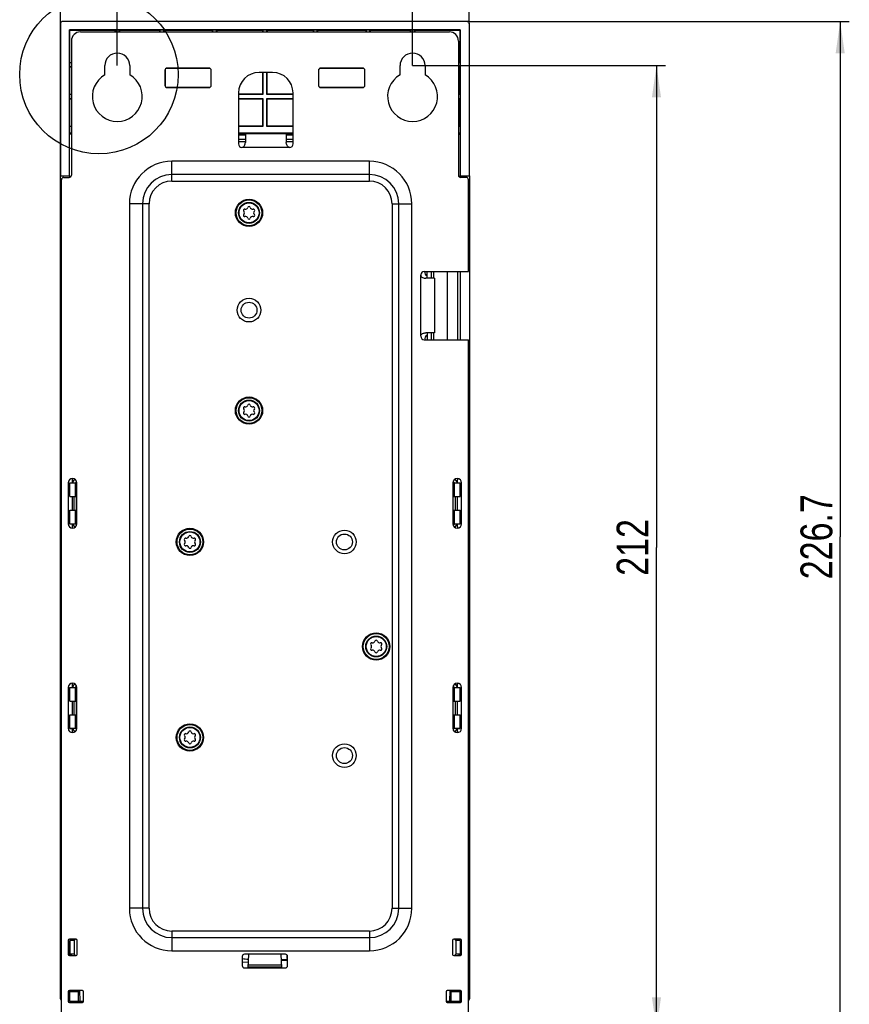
# Model space of a CAD drawing. Header units: millimetres. Extents: x 0 to 841, y 0 to 594.
# Tile 61 of 127: x 508 to 599, y 262 to 370. Entities that reach past the tile are written whole.
import ezdxf

# ---------------------------------------------------------------- set-up
doc = ezdxf.new("R2010")
doc.units = ezdxf.units.MM
doc.header["$LTSCALE"] = 46.255
doc.layers.get('0').update_dxf_attribs({"linetype": 'CONTINUOUS'})
for name, color, linetype in [('CHAMFERS', 7, 'CONTINUOUS'), ('CURVES', 7, 'CONTINUOUS'), ('DATUM_AXIS', 7, 'CONTINUOUS'), ('DRAFTS', 7, 'CONTINUOUS'), ('ROUNDS', 7, 'CONTINUOUS')]:
    doc.layers.add(name, color=color, linetype=linetype)
doc.styles.get("Standard").update_dxf_attribs({"font": 'txt', "width": 0.8})
doc.dimstyles.new('DIMSTYLE_3', dxfattribs={"dimtxt": 3.5, "dimasz": 3.5, "dimexe": 0.18, "dimexo": 0.0625, "dimgap": 0.09, "dimtad": 1, "dimlfac": 2, "dimdsep": 46, "dimtxsty": 'STANDARD', "dimblk": '_FILLED', "dimblk1": '_FILLED', "dimblk2": '_FILLED', "dimcen": 0.09, "dimclrt": 5, "dimadec": 0, "dimazin": 0, "dimtfac": 1, "dimtofl": 0, "dimtmove": 0, "dimatfit": 3, "dimldrblk": '_FILLED', "dimfxl": 1, "dimtolj": 1, "dimarcsym": 0})

# ---------------------------------------------------------------- blocks, each defined once
blk = doc.blocks.new('_FILLED')
at = {"color": 0, "linetype": 'BYBLOCK'}
blk.add_solid([(0, 0), (-1, 0.143), (-1, -0.143)], dxfattribs=at)
blk = doc.blocks.new('*D4')
at = {"color": 2, "linetype": 'CONTINUOUS'}
for p, q in [((518.61, 365.07), (518.61, 381.73)), ((551.11, 365.07), (551.11, 381.73)), ((518.61, 380.73), (534.86, 380.73)), ((551.11, 380.73), (534.86, 380.73))]:
    blk.add_line(p, q, dxfattribs=at)
at = {"color": 2, "linetype": 'CONTINUOUS', "xscale": 3.5, "yscale": 3.5, "zscale": 3.5, "rotation": 180}
blk.add_blockref('_FILLED', (518.61, 380.73), dxfattribs=at)
at = {"color": 2, "linetype": 'CONTINUOUS', "xscale": 3.5, "yscale": 3.5, "zscale": 3.5}
blk.add_blockref('_FILLED', (551.11, 380.73), dxfattribs=at)
at = {"color": 5, "linetype": 'CONTINUOUS', "insert": (534.86, 385.1), "char_height": 3.5, "width": 5.6, "attachment_point": 2, "line_spacing_factor": 0.9}
blk.add_mtext('65', dxfattribs=at)
blk = doc.blocks.new('*D5')
at = {"color": 2, "linetype": 'CONTINUOUS'}
for p, q in [((512.36, 352.92), (512.36, 393.6)), ((557.36, 369.67), (557.36, 393.6)), ((512.36, 392.6), (534.86, 392.6)), ((557.36, 392.6), (534.86, 392.6))]:
    blk.add_line(p, q, dxfattribs=at)
at = {"color": 2, "linetype": 'CONTINUOUS', "xscale": 3.5, "yscale": 3.5, "zscale": 3.5, "rotation": 180}
blk.add_blockref('_FILLED', (512.36, 392.6), dxfattribs=at)
at = {"color": 2, "linetype": 'CONTINUOUS', "xscale": 3.5, "yscale": 3.5, "zscale": 3.5}
blk.add_blockref('_FILLED', (557.36, 392.6), dxfattribs=at)
at = {"color": 5, "linetype": 'CONTINUOUS', "insert": (534.86, 396.97), "char_height": 3.5, "width": 5.6, "attachment_point": 2, "line_spacing_factor": 0.9}
blk.add_mtext('90', dxfattribs=at)
blk = doc.blocks.new('*D6')
at = {"color": 2, "linetype": 'CONTINUOUS'}
for p, q in [((551.11, 365.07), (578.96, 365.07)), ((577.96, 365.07), (577.96, 312.07)), ((577.96, 259.07), (577.96, 312.07)), ((551.11, 259.07), (578.96, 259.07))]:
    blk.add_line(p, q, dxfattribs=at)
at = {"color": 2, "linetype": 'CONTINUOUS', "xscale": 3.5, "yscale": 3.5, "zscale": 3.5}
for p, rotation in [((577.96, 365.07), 90), ((577.96, 259.07), 270)]:
    blk.add_blockref('_FILLED', p, dxfattribs=dict(at, rotation=rotation))
at = {"color": 5, "linetype": 'CONTINUOUS', "insert": (573.58, 312.07), "char_height": 3.5, "width": 8.4, "attachment_point": 2, "rotation": 90, "line_spacing_factor": 0.9}
blk.add_mtext('212', dxfattribs=at)
blk = doc.blocks.new('*D7')
at = {"color": 2, "linetype": 'CONTINUOUS'}
for p, q in [((557.11, 369.92), (599.18, 369.92)), ((598.18, 369.92), (598.18, 313.25)), ((598.18, 256.57), (598.18, 313.25)), ((556.26, 256.57), (599.18, 256.57))]:
    blk.add_line(p, q, dxfattribs=at)
at = {"color": 2, "linetype": 'CONTINUOUS', "xscale": 3.5, "yscale": 3.5, "zscale": 3.5}
for p, rotation in [((598.18, 369.92), 90), ((598.18, 256.57), 270)]:
    blk.add_blockref('_FILLED', p, dxfattribs=dict(at, rotation=rotation))
at = {"color": 5, "linetype": 'CONTINUOUS', "insert": (593.81, 313.25), "char_height": 3.5, "width": 14, "attachment_point": 2, "rotation": 90, "line_spacing_factor": 0.9}
blk.add_mtext('226.7', dxfattribs=at)

msp = doc.modelspace()

# ---------------------------------------------------------------- linework, layer by layer
at = {"color": 7, "linetype": 'CONTINUOUS'}
for p, q in [((517.2387, 364.0557), (517.2387, 365.0741)), ((519.9887, 365.0741), (519.9887, 364.0557)), ((549.7387, 364.0557), (549.7387, 365.0741)), ((552.4887, 365.0741), (552.4887, 364.0557)), ((535.7137, 364.3241), (534.2137, 364.3241)), ((531.9637, 362.0741), (531.9637, 356.4491)), ((537.9637, 356.4491), (537.9637, 362.0741)), ((532.7137, 357.5741), (532.7137, 356.6295)), ((537.2137, 357.5741), (532.7137, 357.5741)), ((535.7387, 357.6351), (535.7387, 357.5741)), ((537.2137, 357.5741), (537.2137, 356.6295)), ((532.7137, 356.6741), (531.9637, 356.6741)), ((537.9637, 356.6741), (537.2137, 356.6741)), ((557.2637, 342.4241), (557.2637, 352.5241)), ((552.3887, 342.4241), (557.2637, 342.4241)), ((552.7137, 341.6741), (552.7137, 342.4241)), ((553.4637, 341.6741), (553.4637, 342.4241)), ((553.5137, 341.6741), (552.5691, 341.6741)), ((553.5137, 341.6741), (553.5137, 335.6741)), ((552.3887, 334.9241), (557.2637, 334.9241)), ((553.5137, 335.6741), (552.5691, 335.6741)), ((552.7137, 335.6741), (552.7137, 334.9241)), ((553.4637, 334.9241), (553.4637, 335.6741)), ((557.2637, 257.5741), (557.2637, 334.9241)), ((513.9767, 319.5419), (513.8702, 319.478)), ((555.7506, 319.5419), (555.8572, 319.478)), ((513.2137, 319.1741), (513.2137, 314.6741)), ((513.6702, 319.178), (513.8702, 319.478)), ((514.0137, 319.1741), (514.1388, 319.2992)), ((514.1637, 314.6741), (514.1637, 319.1741)), ((555.5637, 319.1741), (555.5637, 314.6741)), ((555.8572, 319.478), (556.0571, 319.178)), ((556.5137, 314.6741), (556.5137, 319.1741)), ((513.6702, 314.6702), (513.8702, 314.3702)), ((513.9767, 314.3063), (513.8702, 314.3702)), ((514.0137, 314.6741), (514.1388, 314.549)), ((555.7506, 314.3063), (555.8572, 314.3702)), ((555.8572, 314.3702), (556.0571, 314.6702)), ((513.6702, 296.678), (513.8702, 296.978)), ((513.9767, 297.0419), (513.8702, 296.978)), ((555.7506, 297.0419), (555.8572, 296.978)), ((555.8572, 296.978), (556.0571, 296.678)), ((513.2137, 296.6741), (513.2137, 292.1741)), ((514.1637, 292.1741), (514.1637, 296.6741)), ((555.5637, 296.6741), (555.5637, 292.1741)), ((556.5137, 292.1741), (556.5137, 296.6741)), ((513.6702, 293.6741), (513.6702, 295.1741)), ((513.8702, 293.6741), (513.8702, 295.1741)), ((514.1186, 293.6741), (514.1186, 295.1741)), ((555.8572, 293.6741), (555.8572, 295.1741)), ((556.0571, 293.6741), (556.0571, 295.1741)), ((513.6702, 292.1702), (513.8702, 291.8702)), ((513.9767, 291.8063), (513.8702, 291.8702)), ((514.0137, 292.1741), (514.1388, 292.049)), ((555.7506, 291.8063), (555.8572, 291.8702)), ((555.8572, 291.8702), (556.0571, 292.1702)), ((513.7676, 268.9741), (513.6702, 268.828)), ((513.8637, 268.8241), (514.0137, 268.9741)), ((513.8637, 268.8241), (513.8637, 267.3241)), ((555.8637, 268.8241), (555.7137, 268.9741)), ((555.8637, 268.8241), (555.8637, 267.3241)), ((556.0571, 268.828), (555.9598, 268.9741)), ((513.8637, 267.3241), (514.0137, 267.1741)), ((532.3637, 266.4475), (533.0369, 266.479)), ((536.6763, 266.7491), (537.3194, 266.7491)), ((536.6816, 266.6496), (537.3637, 266.6815)), ((555.8637, 267.3241), (555.7137, 267.1741))]:
    msp.add_line(p, q, dxfattribs=at)
at = {"color": 9, "linetype": 'CONTINUOUS'}
for p, q in [((537.5887, 356.0741), (532.3387, 356.0741)), ((524.6137, 352.3741), (524.6137, 354.5426)), ((546.3637, 354.5426), (524.6137, 354.5426)), ((546.3637, 352.3741), (546.3637, 354.5426)), ((546.3637, 353.0969), (524.6137, 353.0969)), ((524.6137, 352.3741), (546.3637, 352.3741)), ((519.9452, 349.8741), (519.9452, 272.3741)), ((522.1137, 349.8741), (519.9452, 349.8741)), ((521.3909, 349.8741), (521.3909, 272.3741)), ((522.1137, 272.3741), (522.1137, 349.8741)), ((548.8637, 349.8741), (548.8637, 272.3741)), ((548.8637, 349.8741), (551.0322, 349.8741)), ((549.5865, 272.3741), (549.5865, 349.8741)), ((551.0322, 272.3741), (551.0322, 349.8741)), ((553.2137, 341.6741), (553.2137, 342.4241)), ((554.9637, 334.9241), (554.9637, 342.4241)), ((552.0137, 335.2991), (552.0137, 342.0491)), ((553.2137, 334.9241), (553.2137, 335.6741)), ((522.1137, 272.3741), (519.9452, 272.3741)), ((548.8637, 272.3741), (551.0322, 272.3741)), ((546.3637, 269.8741), (524.6137, 269.8741)), ((524.6137, 269.8741), (524.6137, 267.7056)), ((546.3637, 269.8741), (546.3637, 267.7056)), ((524.6137, 269.1513), (546.3637, 269.1513)), ((524.6137, 267.7056), (546.3637, 267.7056))]:
    msp.add_line(p, q, dxfattribs=at)
at = {"color": 2, "linetype": 'CONTINUOUS'}
msp.add_circle((516.5978, 364.088), 8.7241, dxfattribs=at)
at = {"color": 7, "linetype": 'CONTINUOUS'}
for centre, radius in [((533.1137, 348.8741), 1.1), ((533.1137, 338.1741), 0.875), ((533.1137, 327.1241), 1.1), ((526.6137, 312.6741), 1.1), ((543.6137, 312.6741), 0.875), ((547.1137, 301.1741), 1.1), ((526.6137, 291.1741), 1.1), ((543.6137, 289.1741), 0.875)]:
    msp.add_circle(centre, radius, dxfattribs=at)
for centre, radius, start, end in [((518.6137, 365.0741), 1.375, 0, 180), ((551.1137, 365.0741), 1.375, 0, 180), ((518.6137, 361.6741), 2.75, 120, 60), ((534.2137, 362.0741), 2.25, 90, 180), ((535.7137, 362.0741), 2.25, 0, 90), ((551.1137, 361.6741), 2.75, 120, 60), ((532.3387, 356.4491), 0.375, 180, 270), ((537.5887, 356.4491), 0.375, 270, 360), ((532.6287, 349.1541), 0.14, 76.229969, 223.770031), ((532.3364, 348.8741), 0.2648, 316.229969, 43.770031), ((532.7251, 349.5472), 0.2648, 256.229969, 343.770031), ((533.1137, 349.4341), 0.14, 16.229969, 163.770031), ((533.5023, 349.5472), 0.2648, 196.229969, 283.770031), ((533.5987, 349.1541), 0.14, 316.229969, 103.770031), ((533.891, 348.8741), 0.2648, 136.229969, 223.770031), ((532.6287, 348.5941), 0.14, 136.229969, 283.770031), ((532.7251, 348.201), 0.2648, 16.229969, 103.770031), ((533.1137, 348.3141), 0.14, 196.229969, 343.770031), ((533.5023, 348.201), 0.2648, 76.229969, 163.770031), ((533.5987, 348.5941), 0.14, 256.229969, 43.770031), ((552.3887, 342.0491), 0.375, 90, 180), ((552.3887, 335.2991), 0.375, 180, 270), ((532.6287, 327.4041), 0.14, 76.229969, 223.770031), ((532.3364, 327.1241), 0.2648, 316.229969, 43.770031), ((532.7251, 327.7972), 0.2648, 256.229969, 343.770031), ((533.1137, 327.6841), 0.14, 16.229969, 163.770031), ((533.5023, 327.7972), 0.2648, 196.229969, 283.770031), ((533.5987, 327.4041), 0.14, 316.229969, 103.770031), ((533.891, 327.1241), 0.2648, 136.229969, 223.770031), ((532.6287, 326.8441), 0.14, 136.229969, 283.770031), ((532.7251, 326.451), 0.2648, 16.229969, 103.770031), ((533.1137, 326.5641), 0.14, 196.229969, 343.770031), ((533.5023, 326.451), 0.2648, 76.229969, 163.770031), ((533.5987, 326.8441), 0.14, 256.229969, 43.770031), ((513.6887, 319.1741), 0.475, 0, 180), ((556.0387, 319.1741), 0.475, 0, 180), ((513.6887, 314.6741), 0.475, 180, 360), ((556.0387, 314.6741), 0.475, 180, 360), ((526.1287, 312.9541), 0.14, 76.229969, 223.770031), ((526.2251, 313.3472), 0.2648, 256.229969, 343.770031), ((526.6137, 313.2341), 0.14, 16.229969, 163.770031), ((527.0023, 313.3472), 0.2648, 196.229969, 283.770031), ((527.0987, 312.9541), 0.14, 316.229969, 103.770031), ((526.1287, 312.3941), 0.14, 136.229969, 283.770031), ((525.8364, 312.6741), 0.2648, 316.229969, 43.770031), ((526.2251, 312.001), 0.2648, 16.229969, 103.770031), ((526.6137, 312.1141), 0.14, 196.229969, 343.770031), ((527.0023, 312.001), 0.2648, 76.229969, 163.770031), ((527.0987, 312.3941), 0.14, 256.229969, 43.770031), ((527.391, 312.6741), 0.2648, 136.229969, 223.770031), ((546.6287, 301.4541), 0.14, 76.229969, 223.770031), ((546.3364, 301.1741), 0.2648, 316.229969, 43.770031), ((546.7251, 301.8472), 0.2648, 256.229969, 343.770031), ((547.1137, 301.7341), 0.14, 16.229969, 163.770031), ((547.5023, 301.8472), 0.2648, 196.229969, 283.770031), ((547.5987, 301.4541), 0.14, 316.229969, 103.770031), ((547.891, 301.1741), 0.2648, 136.229969, 223.770031), ((546.6287, 300.8941), 0.14, 136.229969, 283.770031), ((546.7251, 300.501), 0.2648, 16.229969, 103.770031), ((547.1137, 300.6141), 0.14, 196.229969, 343.770031), ((547.5023, 300.501), 0.2648, 76.229969, 163.770031), ((547.5987, 300.8941), 0.14, 256.229969, 43.770031), ((513.6887, 296.6741), 0.475, 0, 180), ((556.0387, 296.6741), 0.475, 0, 180), ((513.6887, 292.1741), 0.475, 180, 360), ((526.1287, 291.4541), 0.14, 76.229969, 223.770031), ((525.8364, 291.1741), 0.2648, 316.229969, 43.770031), ((526.2251, 291.8472), 0.2648, 256.229969, 343.770031), ((526.6137, 291.7341), 0.14, 16.229969, 163.770031), ((527.0023, 291.8472), 0.2648, 196.229969, 283.770031), ((527.0987, 291.4541), 0.14, 316.229969, 103.770031), ((527.391, 291.1741), 0.2648, 136.229969, 223.770031), ((556.0387, 292.1741), 0.475, 180, 360), ((526.1287, 290.8941), 0.14, 136.229969, 283.770031), ((526.2251, 290.501), 0.2648, 16.229969, 103.770031), ((526.6137, 290.6141), 0.14, 196.229969, 343.770031), ((527.0023, 290.501), 0.2648, 76.229969, 163.770031), ((527.0987, 290.8941), 0.14, 256.229969, 43.770031)]:
    msp.add_arc(centre, radius, start, end, dxfattribs=at)
at = {"color": 9, "linetype": 'CONTINUOUS'}
for centre, radius, start, end in [((524.6137, 349.8741), 4.6685, 90, 180), ((546.3637, 349.8741), 4.6685, 0, 90), ((524.6137, 349.8741), 3.2228, 90, 180), ((546.3637, 349.8741), 3.2228, 0, 90), ((524.6137, 349.8741), 2.5, 90, 180), ((546.3637, 349.8741), 2.5, 0, 90), ((524.6137, 272.3741), 4.6685, 180, 270), ((524.6137, 272.3741), 3.2228, 180, 270), ((524.6137, 272.3741), 2.5, 180, 270), ((546.3637, 272.3741), 4.6685, 270, 360), ((546.3637, 272.3741), 3.2228, 270, 360), ((546.3637, 272.3741), 2.5, 270, 360)]:
    msp.add_arc(centre, radius, start, end, dxfattribs=at)
at = {"color": 7, "linetype": 'CONTINUOUS'}
for points, knots in [([(532.3387, 356.0741), (532.4002, 356.0741), (532.5236, 356.127), (532.6368, 356.2773), (532.6996, 356.4499), (532.7137, 356.5704), (532.7137, 356.6295)], [0, 0, 0, 0, 0.25258018, 0.50652302, 0.75729147, 1, 1, 1, 1]), ([(537.5887, 356.0741), (537.5272, 356.0741), (537.4038, 356.127), (537.2906, 356.2773), (537.2278, 356.4499), (537.2137, 356.5704), (537.2137, 356.6295)], [0, 0, 0, 0, 0.25258018, 0.50652302, 0.75729147, 1, 1, 1, 1]), ([(552.0137, 342.0491), (552.0137, 341.9876), (552.0666, 341.8642), (552.2169, 341.751), (552.3895, 341.6882), (552.51, 341.6741), (552.5691, 341.6741)], [0, 0, 0, 0, 0.25258047, 0.50652325, 0.7572916, 1, 1, 1, 1]), ([(552.0137, 335.2991), (552.0137, 335.3606), (552.0666, 335.484), (552.2169, 335.5972), (552.3895, 335.66), (552.51, 335.6741), (552.5691, 335.6741)], [0, 0, 0, 0, 0.25258047, 0.50652325, 0.7572916, 1, 1, 1, 1])]:
    msp.add_open_spline(points, degree=3, knots=knots, dxfattribs=at)
msp.add_open_spline([(533.0514, 266.7568), (532.8217, 266.7643), (532.5917, 266.7773), (532.3633, 266.8037)], degree=3, dxfattribs=at)
at = {"color": 9, "linetype": 'CONTINUOUS'}
for points, knots in [([(537.2942, 267.2479), (537.2935, 267.2344), (537.2907, 267.1765), (537.2896, 267.1186), (537.2896, 267.0741)], [0, 0, 0, 0, 0.23254926, 1, 1, 1, 1]), ([(537.2896, 267.0741), (537.2896, 267.0488), (537.2908, 266.961), (537.2941, 266.8729), (537.3019, 266.8108)], [0, 0, 0, 0, 0.28748692, 1, 1, 1, 1]), ([(537.3019, 266.8108), (537.3039, 266.7954), (537.3075, 266.7792), (537.3133, 266.7491), (537.3194, 266.7491)], [0, 0, 0, 0, 0.71835026, 1, 1, 1, 1])]:
    msp.add_open_spline(points, degree=3, knots=knots, dxfattribs=at)
at = {"layer": 'CHAMFERS', "color": 7, "linetype": 'CONTINUOUS'}
for p, q in [((533.9887, 357.5741), (533.9887, 357.6351)), ((513.6697, 319.5241), (513.642, 319.6398)), ((513.6702, 319.5241), (513.6904, 319.6488)), ((513.6702, 319.178), (513.6702, 319.5241)), ((513.8702, 319.613), (513.8702, 319.478)), ((555.8572, 319.478), (555.8572, 319.613)), ((556.037, 319.6488), (556.0571, 319.5241)), ((556.0571, 319.178), (556.0571, 319.5221)), ((556.0854, 319.6398), (556.0576, 319.5241)), ((513.642, 314.2084), (513.6697, 314.3241)), ((513.6702, 314.3241), (513.6702, 314.6702)), ((513.6904, 314.1994), (513.6702, 314.3241)), ((513.8702, 314.3702), (513.8702, 314.2352)), ((555.8572, 314.2352), (555.8572, 314.3702)), ((556.0571, 314.3241), (556.037, 314.1994)), ((556.0571, 314.3261), (556.0571, 314.6702)), ((556.0576, 314.3241), (556.0854, 314.2084)), ((513.6697, 297.0241), (513.642, 297.1398)), ((513.6702, 297.0241), (513.6904, 297.1488)), ((513.6702, 296.678), (513.6702, 297.0241)), ((513.8702, 297.113), (513.8702, 296.978)), ((555.8572, 296.978), (555.8572, 297.113)), ((556.037, 297.1488), (556.0571, 297.0241)), ((556.0571, 296.678), (556.0571, 297.0221)), ((556.0854, 297.1398), (556.0576, 297.0241)), ((513.642, 291.7084), (513.6697, 291.8241)), ((513.6702, 291.8241), (513.6702, 292.1702)), ((513.6904, 291.6994), (513.6702, 291.8241)), ((513.8702, 291.8702), (513.8702, 291.7352)), ((555.8572, 291.7352), (555.8572, 291.8702)), ((556.0571, 291.8241), (556.037, 291.6994)), ((556.0571, 291.8261), (556.0571, 292.1702)), ((556.0576, 291.8241), (556.0854, 291.7084)), ((513.6702, 268.9741), (513.6702, 268.828)), ((556.0571, 268.9741), (556.0571, 268.828))]:
    msp.add_line(p, q, dxfattribs=at)
at = {"layer": 'CURVES', "color": 40, "linetype": 'CONTINUOUS'}
for p, q in [((532.7137, 356.9554), (531.9637, 356.9554)), ((537.9637, 356.9554), (537.2137, 356.9554))]:
    msp.add_line(p, q, dxfattribs=at)
at = {"layer": 'DATUM_AXIS', "color": 7, "linetype": 'CONTINUOUS'}
for centre in [(533.1137, 338.1741), (543.6137, 312.6741), (543.6137, 289.1741)]:
    msp.add_circle(centre, 1.3, dxfattribs=at)
at = {"layer": 'DRAFTS', "color": 7, "linetype": 'CONTINUOUS'}
for p, q in [((513.3637, 352.9503), (513.3637, 369.0027)), ((513.3768, 368.9241), (513.3637, 369.0027)), ((556.3637, 369.0027), (513.3637, 369.0027)), ((513.3768, 365.4241), (513.3768, 368.9241)), ((518.3637, 368.9241), (513.3768, 368.9241)), ((518.3637, 368.9241), (518.403, 368.9634)), ((518.3637, 368.9241), (518.3637, 368.7741)), ((518.403, 368.9634), (518.403, 368.7741)), ((518.8244, 368.9634), (518.403, 368.9634)), ((518.8244, 368.7741), (518.8244, 368.9634)), ((518.8637, 368.9241), (518.8244, 368.9634)), ((518.8637, 368.9241), (518.8637, 368.7741)), ((523.2637, 368.9241), (518.8637, 368.9241)), ((523.2637, 368.9241), (523.303, 368.9634)), ((523.2637, 368.9241), (523.2637, 368.7741)), ((523.303, 368.9634), (523.303, 368.7741)), ((523.7244, 368.9634), (523.303, 368.9634)), ((523.7244, 368.7741), (523.7244, 368.9634)), ((523.7637, 368.9241), (523.7244, 368.9634)), ((523.7637, 368.9241), (523.7637, 368.7741)), ((529.0637, 368.9241), (523.7637, 368.9241)), ((529.0637, 368.9241), (529.103, 368.9634)), ((529.0637, 368.9241), (529.0637, 368.7741)), ((529.103, 368.9634), (529.103, 368.7741)), ((529.5244, 368.9634), (529.103, 368.9634)), ((529.5244, 368.7741), (529.5244, 368.9634)), ((529.5637, 368.9241), (529.5244, 368.9634)), ((529.5637, 368.9241), (529.5637, 368.7741)), ((534.6137, 368.9241), (529.5637, 368.9241)), ((534.6137, 368.9241), (534.653, 368.9634)), ((534.6137, 368.9241), (534.6137, 368.7741)), ((534.653, 368.9634), (534.653, 368.7741)), ((535.0744, 368.9634), (534.653, 368.9634)), ((535.0744, 368.7741), (535.0744, 368.9634)), ((535.1137, 368.9241), (535.0744, 368.9634)), ((535.1137, 368.9241), (535.1137, 368.7741)), ((540.1637, 368.9241), (535.1137, 368.9241)), ((540.1637, 368.9241), (540.203, 368.9634)), ((540.1637, 368.9241), (540.1637, 368.7741)), ((540.203, 368.9634), (540.203, 368.7741)), ((540.6244, 368.9634), (540.203, 368.9634)), ((540.6244, 368.7741), (540.6244, 368.9634)), ((540.6637, 368.9241), (540.6244, 368.9634)), ((540.6637, 368.9241), (540.6637, 368.7741)), ((545.9637, 368.9241), (540.6637, 368.9241)), ((545.9637, 368.9241), (546.003, 368.9634)), ((545.9637, 368.9241), (545.9637, 368.7741)), ((546.003, 368.9634), (546.003, 368.7741)), ((546.4244, 368.9634), (546.003, 368.9634)), ((546.4244, 368.7741), (546.4244, 368.9634)), ((546.4637, 368.9241), (546.4244, 368.9634)), ((546.4637, 368.9241), (546.4637, 368.7741)), ((550.8637, 368.9241), (546.4637, 368.9241)), ((550.8637, 368.9241), (550.903, 368.9634)), ((550.8637, 368.9241), (550.8637, 368.7741)), ((550.903, 368.9634), (550.903, 368.7741)), ((551.3244, 368.9634), (550.903, 368.9634)), ((551.3244, 368.7741), (551.3244, 368.9634)), ((551.3637, 368.9241), (551.3244, 368.9634)), ((551.3637, 368.9241), (551.3637, 368.7741)), ((556.3506, 368.9241), (551.3637, 368.9241)), ((556.3637, 369.0027), (556.3506, 368.9241)), ((556.3506, 365.4241), (556.3506, 368.9241)), ((556.3637, 369.0027), (556.3637, 352.9503)), ((513.3768, 365.4241), (513.3702, 365.3848)), ((513.3702, 365.3848), (513.3702, 364.9634)), ((513.5637, 365.3848), (513.3702, 365.3848)), ((513.3768, 365.4241), (513.5637, 365.4241)), ((556.3506, 365.4241), (556.1637, 365.4241)), ((556.3571, 365.3848), (556.1637, 365.3848)), ((556.3506, 365.4241), (556.3571, 365.3848)), ((556.3571, 365.3848), (556.3571, 364.9634)), ((513.3768, 364.9241), (513.3702, 364.9634)), ((513.3702, 364.9634), (513.5637, 364.9634)), ((513.3768, 361.9241), (513.3768, 364.9241)), ((513.3768, 364.9241), (513.5637, 364.9241)), ((523.9134, 362.7575), (523.9116, 364.688)), ((524.0123, 364.7763), (528.8151, 364.7763)), ((528.9158, 364.688), (528.914, 362.7575)), ((534.6137, 364.3241), (534.6137, 361.9241)), ((534.653, 364.3241), (534.653, 361.8848)), ((535.0744, 361.8848), (535.0744, 364.3241)), ((535.1137, 361.9241), (535.1137, 364.3241)), ((540.8134, 362.7575), (540.8116, 364.688)), ((540.9123, 364.7763), (545.7151, 364.7763)), ((545.8158, 364.688), (545.814, 362.7575)), ((556.1637, 364.9634), (556.3571, 364.9634)), ((556.3506, 364.9241), (556.1637, 364.9241)), ((556.3506, 364.9241), (556.3571, 364.9634)), ((556.3506, 361.9241), (556.3506, 364.9241)), ((513.3768, 361.9241), (513.3702, 361.8848)), ((513.3702, 361.8848), (513.3702, 361.4634)), ((513.5637, 361.8848), (513.3702, 361.8848)), ((513.3768, 361.9241), (513.5637, 361.9241)), ((528.818, 362.6739), (524.0094, 362.6739)), ((534.6137, 361.9241), (531.9637, 361.9241)), ((534.653, 361.8848), (531.9637, 361.8848)), ((534.6137, 361.9241), (534.653, 361.8848)), ((535.1137, 361.9241), (535.0744, 361.8848)), ((537.9637, 361.8848), (535.0744, 361.8848)), ((537.9637, 361.9241), (535.1137, 361.9241)), ((545.718, 362.6739), (540.9094, 362.6739)), ((556.3506, 361.9241), (556.1637, 361.9241)), ((556.3571, 361.8848), (556.1637, 361.8848)), ((556.3506, 361.9241), (556.3571, 361.8848)), ((556.3571, 361.8848), (556.3571, 361.4634)), ((513.3768, 361.4241), (513.3702, 361.4634)), ((513.3702, 361.4634), (513.5637, 361.4634)), ((513.3768, 358.411), (513.3768, 361.4241)), ((513.3768, 361.4241), (513.5637, 361.4241)), ((531.9637, 361.4634), (534.653, 361.4634)), ((531.9637, 361.4241), (534.6137, 361.4241)), ((534.6137, 361.4241), (534.653, 361.4634)), ((534.6137, 361.4241), (534.6137, 358.411)), ((534.653, 361.4634), (534.653, 358.3717)), ((535.0744, 358.3717), (535.0744, 361.4634)), ((535.1137, 361.4241), (535.0744, 361.4634)), ((535.0744, 361.4634), (537.9637, 361.4634)), ((535.1137, 358.411), (535.1137, 361.4241)), ((535.1137, 361.4241), (537.9637, 361.4241)), ((556.1637, 361.4634), (556.3571, 361.4634)), ((556.3506, 361.4241), (556.1637, 361.4241)), ((556.3506, 361.4241), (556.3571, 361.4634)), ((556.3506, 358.411), (556.3506, 361.4241)), ((513.3768, 358.411), (513.3702, 358.3717)), ((513.3702, 358.3717), (513.3702, 357.6676)), ((513.5637, 357.4741), (513.3702, 357.6676)), ((513.3702, 357.6676), (513.5637, 357.6676)), ((534.6137, 358.411), (531.9637, 358.411)), ((534.653, 358.3717), (531.9637, 358.3717)), ((531.9637, 357.6676), (537.9637, 357.6676)), ((531.9637, 357.5969), (533.9887, 357.5969)), ((532.7137, 357.5789), (531.9637, 357.5789)), ((532.7137, 357.5484), (531.9637, 357.5484)), ((532.7137, 357.5179), (531.9637, 357.5179)), ((532.7137, 357.4874), (531.9637, 357.4874)), ((532.7137, 357.4569), (531.9637, 357.4569)), ((532.7137, 357.4263), (531.9637, 357.4263)), ((534.6137, 358.411), (534.653, 358.3717)), ((535.1137, 358.411), (535.0744, 358.3717)), ((537.9637, 358.3717), (535.0744, 358.3717)), ((537.9637, 358.411), (535.1137, 358.411)), ((535.7387, 357.5969), (537.9637, 357.5969)), ((537.9637, 357.5789), (537.2137, 357.5789)), ((537.9637, 357.5484), (537.2137, 357.5484)), ((537.9637, 357.5179), (537.2137, 357.5179)), ((537.9637, 357.4874), (537.2137, 357.4874)), ((537.9637, 357.4569), (537.2137, 357.4569)), ((537.9637, 357.4263), (537.2137, 357.4263)), ((556.3571, 357.6676), (556.1637, 357.4741)), ((556.1637, 357.6676), (556.3571, 357.6676)), ((556.3506, 358.411), (556.3571, 358.3717)), ((556.3571, 358.3717), (556.3571, 357.6676)), ((532.7137, 356.9554), (531.9637, 356.9554)), ((537.9637, 356.9554), (537.2137, 356.9554)), ((512.3637, 352.9503), (512.3637, 352.9241)), ((512.3637, 352.9503), (513.3637, 352.9503)), ((513.3702, 352.9241), (512.3637, 352.9241)), ((513.3702, 352.9241), (513.3637, 352.9503)), ((513.3702, 352.9241), (513.3702, 352.7741)), ((556.3571, 352.9241), (556.3637, 352.9503)), ((556.3571, 352.9241), (556.3571, 352.7741)), ((557.3637, 352.9241), (556.3571, 352.9241)), ((556.3637, 352.9503), (557.3637, 352.9503)), ((557.3637, 352.9503), (557.3637, 352.9241)), ((556.3571, 342.4241), (556.3571, 334.9241)), ((513.3637, 317.6741), (513.3637, 319.178)), ((513.3637, 319.178), (513.6702, 319.178)), ((513.3833, 317.6741), (513.3833, 319.1741)), ((513.3833, 319.1741), (514.0137, 319.1741)), ((514.0137, 317.6741), (514.0137, 319.1741)), ((555.5886, 319.2992), (555.7137, 319.1741)), ((555.7137, 319.1741), (556.3441, 319.1741)), ((555.7137, 317.6741), (555.7137, 319.1741)), ((556.0571, 319.178), (556.3637, 319.178)), ((556.3441, 317.6741), (556.3441, 319.1741)), ((556.3637, 317.6741), (556.3637, 319.178)), ((513.3833, 317.6741), (514.1637, 317.6741)), ((513.6702, 316.1741), (513.6702, 317.6741)), ((513.8702, 316.1741), (513.8702, 317.6741)), ((514.0996, 317.6741), (514.1107, 317.6073)), ((514.1107, 316.2409), (514.1107, 317.6073)), ((514.1107, 317.6073), (514.1637, 317.6073)), ((555.5637, 317.6741), (556.3441, 317.6741)), ((555.8572, 316.1741), (555.8572, 317.6741)), ((556.0571, 316.1741), (556.0571, 317.6741)), ((513.3637, 314.6702), (513.3637, 316.1741)), ((513.3833, 314.6741), (513.3833, 316.1741)), ((513.3833, 316.1741), (514.1637, 316.1741)), ((514.0137, 314.6741), (514.0137, 316.1741)), ((514.0996, 316.1741), (514.1107, 316.2409)), ((514.1107, 316.2409), (514.1637, 316.2409)), ((555.5637, 316.1741), (556.3441, 316.1741)), ((555.7137, 314.6741), (555.7137, 316.1741)), ((556.3441, 314.6741), (556.3441, 316.1741)), ((556.3637, 314.6702), (556.3637, 316.1741)), ((513.3637, 314.6702), (513.6702, 314.6702)), ((513.3833, 314.6741), (514.0137, 314.6741)), ((555.5886, 314.549), (555.7137, 314.6741)), ((555.7137, 314.6741), (556.3441, 314.6741)), ((556.0571, 314.6702), (556.3637, 314.6702)), ((514.0137, 296.6741), (514.1388, 296.7992)), ((555.5886, 296.7992), (555.7137, 296.6741)), ((513.3637, 295.1741), (513.3637, 296.678)), ((513.3637, 296.678), (513.6702, 296.678)), ((513.3833, 295.1741), (513.3833, 296.6741)), ((513.3833, 296.6741), (514.0137, 296.6741)), ((514.0137, 295.1741), (514.0137, 296.6741)), ((555.7137, 296.6741), (556.3441, 296.6741)), ((555.7137, 295.1741), (555.7137, 296.6741)), ((556.0571, 296.678), (556.3637, 296.678)), ((556.3441, 295.1741), (556.3441, 296.6741)), ((556.3637, 295.1741), (556.3637, 296.678)), ((513.3833, 295.1741), (514.1637, 295.1741)), ((555.5637, 295.1741), (556.3441, 295.1741)), ((513.3637, 292.1702), (513.3637, 293.6741)), ((513.3833, 292.1741), (513.3833, 293.6741)), ((513.3833, 293.6741), (514.1637, 293.6741)), ((514.0137, 292.1741), (514.0137, 293.6741)), ((555.5637, 293.6741), (556.3441, 293.6741)), ((555.7137, 292.1741), (555.7137, 293.6741)), ((556.3441, 292.1741), (556.3441, 293.6741)), ((556.3637, 292.1702), (556.3637, 293.6741)), ((513.3637, 292.1702), (513.6702, 292.1702)), ((513.3833, 292.1741), (514.0137, 292.1741)), ((555.5886, 292.049), (555.7137, 292.1741)), ((555.7137, 292.1741), (556.3441, 292.1741)), ((556.0571, 292.1702), (556.3637, 292.1702)), ((513.3637, 268.828), (513.3702, 267.3202)), ((513.8637, 268.8241), (513.3833, 268.8241)), ((513.3833, 268.8241), (513.3833, 267.3241)), ((556.3441, 268.8241), (555.8637, 268.8241)), ((556.3441, 268.8241), (556.3441, 267.3241)), ((556.3637, 268.828), (556.3637, 267.1741)), ((513.6137, 267.1741), (513.3702, 267.3202)), ((513.3702, 267.3202), (513.3702, 267.1741)), ((513.8637, 267.3241), (513.3833, 267.3241)), ((533.0026, 265.8241), (533.0812, 267.3241)), ((536.7248, 265.8241), (536.6462, 267.3241)), ((556.3441, 267.3241), (555.8637, 267.3241)), ((556.1182, 267.1741), (556.3637, 267.3202)), ((533.0078, 265.9241), (536.7196, 265.9241)), ((533.0209, 266.1741), (536.7065, 266.1741)), ((513.3637, 262.1741), (513.3702, 263.1806)), ((513.3702, 263.3241), (513.3702, 263.1806)), ((513.5137, 263.3241), (513.3702, 263.1806)), ((514.3524, 263.1741), (514.4745, 263.2962)), ((514.474, 263.3241), (514.4943, 262.1741)), ((555.2331, 262.1741), (555.2533, 263.3241)), ((555.375, 263.1741), (555.2529, 263.2962)), ((556.3637, 263.3241), (556.3637, 262.1741)), ((514.3524, 263.1741), (513.3833, 263.1741)), ((513.3833, 262.1741), (513.3833, 263.1741)), ((513.3833, 262.1741), (514.9137, 262.1741)), ((514.3524, 262.1741), (514.3524, 263.1741)), ((554.8137, 262.1741), (556.3441, 262.1741)), ((556.3441, 263.1741), (555.375, 263.1741)), ((555.375, 262.1741), (555.375, 263.1741)), ((556.3441, 262.1741), (556.3441, 263.1741))]:
    msp.add_line(p, q, dxfattribs=at)
msp.add_ellipse((534.8637, 357.6313), major_axis=(0.9838, 0), ratio=0.00872687, start_param=-0.45470206, end_param=3.59629471, dxfattribs=at)
at = {"layer": 'ROUNDS', "color": 7, "linetype": 'CONTINUOUS'}
for p, q in [((512.3637, 369.6741), (512.3637, 352.9503)), ((557.1137, 369.9241), (512.6137, 369.9241)), ((557.3637, 352.9503), (557.3637, 369.6741)), ((514.5637, 368.7741), (555.1637, 368.7741)), ((513.5637, 367.7741), (513.5637, 353.0241)), ((556.1637, 367.7741), (556.1637, 353.0241)), ((523.8637, 364.5491), (523.8637, 362.8991)), ((528.7137, 364.7991), (524.1137, 364.7991)), ((528.9637, 362.8991), (528.9637, 364.5491)), ((540.7637, 364.5491), (540.7637, 362.8991)), ((545.6137, 364.7991), (541.0137, 364.7991)), ((545.8637, 362.8991), (545.8637, 364.5491)), ((524.1137, 362.6491), (528.7137, 362.6491)), ((541.0137, 362.6491), (545.6137, 362.6491)), ((513.5637, 358.3717), (513.3702, 358.3717)), ((513.3768, 358.411), (513.5637, 358.411)), ((556.3506, 358.411), (556.1637, 358.411)), ((556.3571, 358.3717), (556.1637, 358.3717)), ((512.3637, 262.4241), (512.3637, 352.9241)), ((512.4637, 257.5741), (512.4637, 352.5241)), ((512.7137, 352.7741), (513.3137, 352.7741)), ((557.0137, 352.7741), (556.4137, 352.7741)), ((557.3637, 352.9241), (557.3637, 262.4241)), ((556.0637, 342.4241), (556.0637, 334.9241)), ((513.2137, 268.8491), (513.2137, 267.2991)), ((514.0887, 268.9741), (513.3387, 268.9741)), ((514.2137, 267.2991), (514.2137, 268.8491)), ((555.5137, 268.8491), (555.5137, 267.2991)), ((556.3887, 268.9741), (555.6387, 268.9741)), ((556.5137, 267.2991), (556.5137, 268.8491)), ((513.3387, 267.1741), (514.0887, 267.1741)), ((532.3637, 267.0741), (532.3637, 266.0741)), ((537.1137, 267.3241), (532.6137, 267.3241)), ((537.3637, 266.0741), (537.3637, 267.0741)), ((555.6387, 267.1741), (556.3887, 267.1741)), ((532.6137, 265.8241), (537.1137, 265.8241)), ((513.2137, 263.1991), (513.2137, 262.1491)), ((514.7887, 263.3241), (513.3387, 263.3241)), ((514.9137, 262.1491), (514.9137, 263.1991)), ((554.8137, 263.1991), (554.8137, 262.1491)), ((556.3887, 263.3241), (554.9387, 263.3241)), ((556.3637, 263.1806), (556.219, 263.3241)), ((556.5137, 262.1491), (556.5137, 263.1991)), ((513.3637, 262.1741), (513.2137, 262.1741)), ((556.5137, 262.1741), (556.3637, 262.1741)), ((513.3387, 262.0241), (514.7887, 262.0241)), ((554.9387, 262.0241), (556.3887, 262.0241))]:
    msp.add_line(p, q, dxfattribs=at)
for centre in [(533.1137, 348.8741), (533.1137, 327.1241), (526.6137, 312.6741), (547.1137, 301.1741), (526.6137, 291.1741)]:
    msp.add_circle(centre, 1.5, dxfattribs=at)
at = {"layer": 'ROUNDS', "color": 9, "linetype": 'CONTINUOUS'}
for centre, radius in [((533.1137, 348.8741), 1.421), ((533.1137, 348.8741), 1.153), ((533.1137, 327.1241), 1.421), ((533.1137, 327.1241), 1.153), ((526.6137, 312.6741), 1.421), ((526.6137, 312.6741), 1.153), ((547.1137, 301.1741), 1.421), ((547.1137, 301.1741), 1.153), ((526.6137, 291.1741), 1.421), ((526.6137, 291.1741), 1.153)]:
    msp.add_circle(centre, radius, dxfattribs=at)
at = {"layer": 'ROUNDS', "color": 7, "linetype": 'CONTINUOUS'}
for centre, radius, start, end in [((512.6137, 369.6741), 0.25, 90, 180), ((557.1137, 369.6741), 0.25, 0, 90), ((514.5637, 367.7741), 1, 90, 180), ((555.1637, 367.7741), 1, 0, 90), ((524.1137, 364.5491), 0.25, 90, 180), ((528.7137, 364.5491), 0.25, 0, 90), ((541.0137, 364.5491), 0.25, 90, 180), ((545.6137, 364.5491), 0.25, 0, 90), ((524.1137, 362.8991), 0.25, 180, 270), ((528.7137, 362.8991), 0.25, 270, 360), ((541.0137, 362.8991), 0.25, 180, 270), ((545.6137, 362.8991), 0.25, 270, 360), ((512.7137, 352.5241), 0.25, 90, 180), ((513.3137, 353.0241), 0.25, 270, 360), ((556.4137, 353.0241), 0.25, 180, 270), ((557.0137, 352.5241), 0.25, 0, 90), ((552.8387, 342.2991), 0.375, 160.406441, 250.442441), ((552.8387, 335.0491), 0.375, 109.557559, 199.593559), ((513.3387, 268.8491), 0.125, 90, 180), ((514.0887, 268.8491), 0.125, 0, 90), ((555.6387, 268.8491), 0.125, 90, 180), ((556.3887, 268.8491), 0.125, 0, 90), ((513.3387, 267.2991), 0.125, 180, 270), ((514.0887, 267.2991), 0.125, 270, 360), ((532.6137, 267.0741), 0.25, 90, 180), ((537.1137, 267.0741), 0.25, 0, 90), ((555.6387, 267.2991), 0.125, 180, 270), ((556.3887, 267.2991), 0.125, 270, 360), ((532.6137, 266.0741), 0.25, 180, 270), ((537.1137, 266.0741), 0.25, 270, 360), ((513.3387, 263.1991), 0.125, 90, 180), ((514.7887, 263.1991), 0.125, 0, 90), ((554.9387, 263.1991), 0.125, 90, 180), ((556.3887, 263.1991), 0.125, 0, 90), ((512.6137, 262.4241), 0.25, 180, 231.929686), ((513.3387, 262.1491), 0.125, 180, 270), ((514.7887, 262.1491), 0.125, 270, 360), ((554.9387, 262.1491), 0.125, 180, 270), ((556.3887, 262.1491), 0.125, 270, 360), ((557.1137, 262.4241), 0.25, 308.070314, 360)]:
    msp.add_arc(centre, radius, start, end, dxfattribs=at)

# ---------------------------------------------------------------- dimensions: what is measured, and where the dimension line sits
at = {"color": 2, "linetype": 'CONTINUOUS'}
for base, p1, p2, picture, middle in [((557.3637, 392.5979), (512.3637, 352.9241), (557.3637, 369.6741), '*D5', (532.0637, 395.2229)), ((551.1137, 380.7274), (518.6137, 365.0741), (551.1137, 365.0741), '*D4', (532.0637, 383.3524))]:
    dim = msp.add_linear_dim(base=base, p1=p1, p2=p2, dimstyle='DIMSTYLE_3', dxfattribs=at)
    dim.commit()
    dim.dimension.update_dxf_attribs({"geometry": picture, "text_midpoint": middle, "dimtype": 160})
for base, p1, p2, picture, middle in [((598.1839, 256.5741), (557.1137, 369.9241), (556.2637, 256.5741), '*D7', (598.6954, 306.9911)), ((577.9572, 259.0741), (551.1137, 365.0741), (551.1137, 259.0741), '*D6', (577.2141, 308.3193))]:
    dim = msp.add_linear_dim(base=base, p1=p1, p2=p2, angle=270, dimstyle='DIMSTYLE_3', dxfattribs=at)
    dim.commit()
    dim.dimension.update_dxf_attribs({"geometry": picture, "text_midpoint": middle, "dimtype": 160})

doc.saveas('drawing.dxf')
